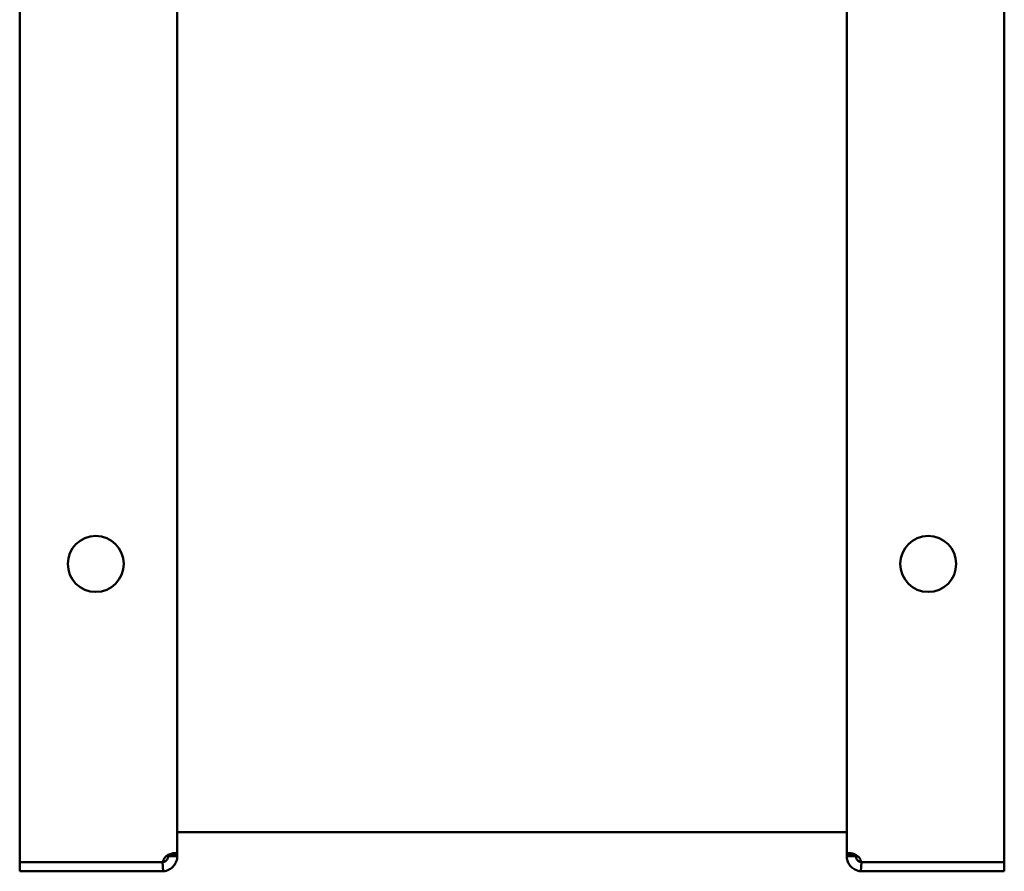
# Model space of a CAD drawing. Header units: millimetres. Extents: x 227 to 613, y 91 to 504.
# Tile 1 of 6: x 430 to 592, y 91 to 230. Entities that reach past the tile are written whole.
import ezdxf

# ---------------------------------------------------------------- set-up
doc = ezdxf.new("R2010")
doc.units = ezdxf.units.MM
doc.header["$LTSCALE"] = 2
doc.layers.add('Widoczne (ISO)', color=7, linetype='Continuous', lineweight=50)

msp = doc.modelspace()

# ---------------------------------------------------------------- linework, layer by layer
at = {"layer": 'Widoczne (ISO)'}
for p, q in [((429.86, 92), (429.86, 502)), ((591.64, 502), (591.64, 92)), ((455.75, 500.88), (455.75, 93.12)), ((565.75, 93.12), (565.75, 500.88)), ((455.75, 96.92), (565.75, 96.92)), ((454.25, 93.12), (454.25, 93)), ((454.88, 93.12), (454.25, 93.12)), ((454.25, 93), (454.88, 93)), ((455.75, 93.12), (454.88, 93.12)), ((454.88, 93), (455.75, 93)), ((455.75, 93), (455.75, 93.12)), ((565.75, 93.12), (565.75, 93)), ((566.62, 93.12), (565.75, 93.12)), ((565.75, 93), (566.62, 93)), ((567.25, 93.12), (566.62, 93.12)), ((566.62, 93), (567.25, 93)), ((567.25, 93), (567.25, 93.12)), ((429.86, 92), (429.86, 90.5)), ((453.25, 92), (429.86, 92)), ((453.41, 92), (453.25, 92)), ((453.31, 92), (453.41, 90.51)), ((568.19, 92), (568.09, 90.51)), ((568.25, 92), (568.09, 92)), ((591.64, 92), (568.25, 92)), ((591.64, 90.5), (591.64, 92)), ((429.86, 90.5), (453.25, 90.5)), ((568.25, 90.5), (591.64, 90.5))]:
    msp.add_line(p, q, dxfattribs=at)
for centre in [(442.36, 141), (579.14, 141)]:
    msp.add_circle(centre, 4.6, dxfattribs=at)
for centre, start, end in [((453.25, 93), 270, 273.7112), ((568.25, 93), 266.2888, 270)]:
    msp.add_arc(centre, 2.5, start, end, dxfattribs=at)
for points, knots in [([(453.41, 92), (453.41, 92.06), (453.42, 92.14), (453.45, 92.3), (453.48, 92.36), (453.55, 92.53), (453.61, 92.63), (453.81, 92.87), (453.96, 93), (454.32, 93.23), (454.54, 93.33), (454.95, 93.46), (455.14, 93.5), (455.44, 93.5), (455.56, 93.48), (455.67, 93.39), (455.7, 93.35), (455.75, 93.24), (455.75, 93.17), (455.75, 93.12)], [0, 0, 0, 0, 0.0177722, 0.0177722, 0.0307489, 0.0307489, 0.0530069, 0.0530069, 0.0895386, 0.0895386, 0.1321287, 0.1321287, 0.1727818, 0.1727818, 0.2137649, 0.2137649, 0.2350477, 0.2350477, 0.2619555, 0.2619555, 0.2619555, 0.2619555]), ([(453.41, 92.01), (453.42, 92.01), (453.42, 92.01), (453.47, 92.02), (453.53, 92.04), (453.66, 92.09), (453.73, 92.12), (453.85, 92.2), (453.91, 92.24), (454, 92.34), (454.04, 92.39), (454.12, 92.5), (454.15, 92.55), (454.2, 92.67), (454.22, 92.73), (454.24, 92.83), (454.24, 92.87), (454.25, 92.92), (454.25, 92.93), (454.25, 92.97), (454.25, 92.98), (454.25, 93)], [-0.1339115, -0.1339115, -0.1339115, -0.1339115, -0.1320682, -0.1320682, -0.1110865, -0.1110865, -0.0917462, -0.0917462, -0.0749664, -0.0749664, -0.0603179, -0.0603179, -0.0460941, -0.0460941, -0.0292774, -0.0292774, -0.0168739, -0.0168739, -0.0086122, -0.0086122, 0, 0, 0, 0]), ([(455.75, 93), (455.75, 92.88), (455.75, 92.64), (455.58, 92.06), (455.47, 91.82), (455.18, 91.39), (455, 91.2), (454.59, 90.87), (454.38, 90.76), (453.99, 90.61), (453.83, 90.57), (453.63, 90.53), (453.56, 90.52), (453.48, 90.51), (453.46, 90.51), (453.42, 90.51), (453.41, 90.51), (453.41, 90.51)], [0, 0, 0, 0, 0.0405395, 0.0405395, 0.0705616, 0.0705616, 0.1003758, 0.1003758, 0.1315344, 0.1315344, 0.1594808, 0.1594808, 0.1767321, 0.1767321, 0.1868314, 0.1868314, 0.2007181, 0.2007181, 0.2007181, 0.2007181]), ([(565.75, 93.12), (565.75, 93.19), (565.75, 93.32), (565.92, 93.47), (566.03, 93.5), (566.32, 93.5), (566.5, 93.47), (566.91, 93.35), (567.12, 93.26), (567.51, 93.03), (567.67, 92.89), (567.87, 92.65), (567.94, 92.55), (568.02, 92.38), (568.04, 92.31), (568.08, 92.14), (568.09, 92.06), (568.09, 92)], [0, 0, 0, 0, 0.0405395, 0.0405395, 0.0705616, 0.0705616, 0.1003758, 0.1003758, 0.1315344, 0.1315344, 0.1594808, 0.1594808, 0.1767321, 0.1767321, 0.1868314, 0.1868314, 0.2008008, 0.2008008, 0.2008008, 0.2008008]), ([(568.09, 90.51), (568.09, 90.51), (568.08, 90.51), (568.05, 90.51), (568.02, 90.51), (567.95, 90.52), (567.89, 90.53), (567.69, 90.56), (567.54, 90.6), (567.18, 90.73), (566.96, 90.84), (566.55, 91.15), (566.36, 91.34), (566.06, 91.77), (565.94, 92), (565.83, 92.37), (565.8, 92.5), (565.75, 92.79), (565.75, 92.91), (565.75, 93)], [0.0001097, 0.0001097, 0.0001097, 0.0001097, 0.0177722, 0.0177722, 0.0307489, 0.0307489, 0.0530069, 0.0530069, 0.0895386, 0.0895386, 0.1321287, 0.1321287, 0.1727818, 0.1727818, 0.2137649, 0.2137649, 0.2350477, 0.2350477, 0.2619555, 0.2619555, 0.2619555, 0.2619555]), ([(567.25, 93), (567.25, 92.97), (567.25, 92.95), (567.25, 92.9), (567.26, 92.88), (567.27, 92.79), (567.28, 92.74), (567.31, 92.64), (567.34, 92.58), (567.4, 92.47), (567.44, 92.42), (567.52, 92.31), (567.57, 92.27), (567.67, 92.18), (567.73, 92.14), (567.86, 92.07), (567.94, 92.05), (568.03, 92.02), (568.06, 92.02), (568.09, 92.01)], [-0.16997, -0.16997, -0.16997, -0.16997, -0.1657811, -0.1657811, -0.1614963, -0.1614963, -0.1514538, -0.1514538, -0.1367901, -0.1367901, -0.1229866, -0.1229866, -0.1075989, -0.1075989, -0.0888036, -0.0888036, -0.0614741, -0.0614741, -0.0469757, -0.0469757, -0.0469757, -0.0469757])]:
    msp.add_open_spline(points, degree=3, knots=knots, dxfattribs=at)
for points in [[(454.25, 93.12), (454.25, 93.14), (454.25, 93.16), (454.25, 93.18)], [(567.25, 93.18), (567.25, 93.16), (567.25, 93.14), (567.25, 93.12)]]:
    msp.add_open_spline(points, degree=3, dxfattribs=at)

doc.saveas('drawing.dxf')
